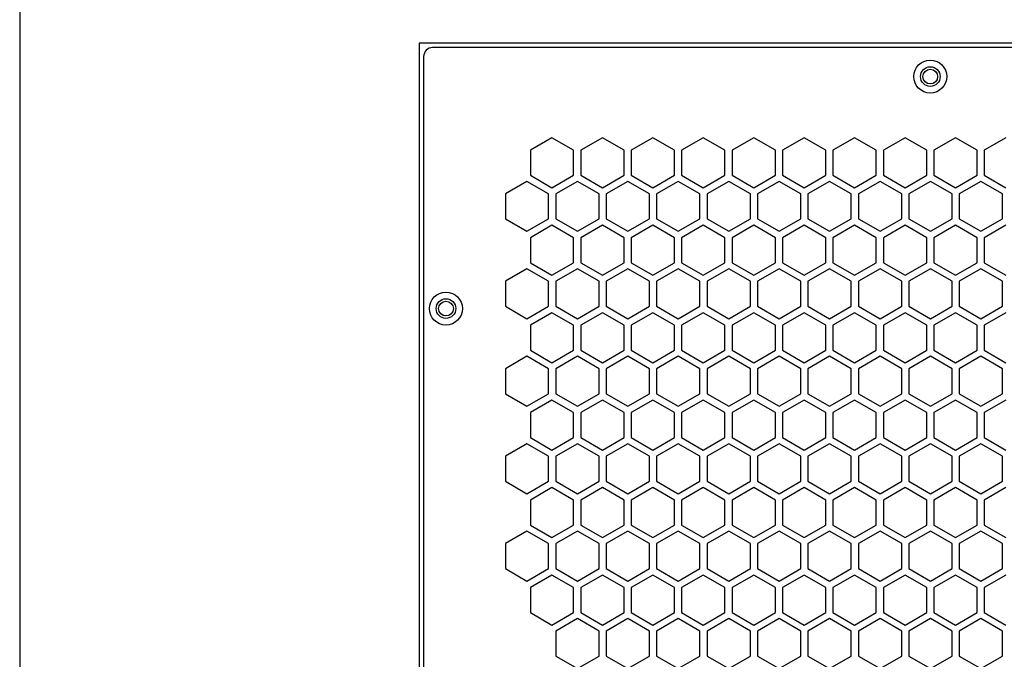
# Model space of a CAD drawing. Header units: millimetres. Extents: x 230 to 1215, y 162 to 1832.
# Tile 4 of 9: x 230 to 451, y 791 to 934. Entities that reach past the tile are written whole.
import ezdxf

# ---------------------------------------------------------------- set-up
doc = ezdxf.new("R2010")
doc.units = ezdxf.units.MM
doc.header["$LTSCALE"] = 129.637177
doc.layers.add('00_COMPONENTS_3', color=7, linetype='CONTINUOUS')

msp = doc.modelspace()

# ---------------------------------------------------------------- linework, layer by layer
at = {"layer": '00_COMPONENTS_3', "color": 7, "linetype": 'Continuous'}
for p, q in [((230.3, 1816.45), (230.3, 559.45)), ((319.8, 928.95), (319.8, 649.95)), ((548.8, 928.95), (319.8, 928.95)), ((545.8, 927.95), (322.8, 927.95)), ((320.8, 925.95), (320.8, 652.95)), ((349.55, 907.73), (344.7, 904.93)), ((354.4, 904.93), (349.55, 907.73)), ((360.85, 907.73), (356, 904.93)), ((365.7, 904.93), (360.85, 907.73)), ((372.15, 907.73), (367.3, 904.93)), ((377, 904.93), (372.15, 907.73)), ((383.45, 907.73), (378.6, 904.93)), ((388.3, 904.93), (383.45, 907.73)), ((394.75, 907.73), (389.9, 904.93)), ((399.6, 904.93), (394.75, 907.73)), ((406.05, 907.73), (401.2, 904.93)), ((410.9, 904.93), (406.05, 907.73)), ((417.35, 907.73), (412.5, 904.93)), ((422.2, 904.93), (417.35, 907.73)), ((428.65, 907.73), (423.8, 904.93)), ((433.5, 904.93), (428.65, 907.73)), ((439.95, 907.73), (435.1, 904.93)), ((444.8, 904.93), (439.95, 907.73)), ((451.25, 907.73), (446.4, 904.93)), ((344.7, 904.93), (344.7, 899.33)), ((354.4, 899.33), (354.4, 904.93)), ((356, 904.93), (356, 899.33)), ((365.7, 899.33), (365.7, 904.93)), ((367.3, 904.93), (367.3, 899.33)), ((377, 899.33), (377, 904.93)), ((378.6, 904.93), (378.6, 899.33)), ((388.3, 899.33), (388.3, 904.93)), ((389.9, 904.93), (389.9, 899.33)), ((399.6, 899.33), (399.6, 904.93)), ((401.2, 904.93), (401.2, 899.33)), ((410.9, 899.33), (410.9, 904.93)), ((412.5, 904.93), (412.5, 899.33)), ((422.2, 899.33), (422.2, 904.93)), ((423.8, 904.93), (423.8, 899.33)), ((433.5, 899.33), (433.5, 904.93)), ((435.1, 904.93), (435.1, 899.33)), ((444.8, 899.33), (444.8, 904.93)), ((446.4, 904.93), (446.4, 899.33)), ((343.95, 897.97), (339.1, 895.17)), ((348.8, 895.17), (343.95, 897.97)), ((344.7, 899.33), (349.55, 896.53)), ((349.55, 896.53), (354.4, 899.33)), ((355.25, 897.97), (350.4, 895.17)), ((360.1, 895.17), (355.25, 897.97)), ((356, 899.33), (360.85, 896.53)), ((360.85, 896.53), (365.7, 899.33)), ((366.55, 897.97), (361.7, 895.17)), ((371.4, 895.17), (366.55, 897.97)), ((367.3, 899.33), (372.15, 896.53)), ((372.15, 896.53), (377, 899.33)), ((377.85, 897.97), (373, 895.17)), ((382.7, 895.17), (377.85, 897.97)), ((378.6, 899.33), (383.45, 896.53)), ((383.45, 896.53), (388.3, 899.33)), ((389.15, 897.97), (384.3, 895.17)), ((394, 895.17), (389.15, 897.97)), ((389.9, 899.33), (394.75, 896.53)), ((394.75, 896.53), (399.6, 899.33)), ((400.45, 897.97), (395.6, 895.17)), ((405.3, 895.17), (400.45, 897.97)), ((401.2, 899.33), (406.05, 896.53)), ((406.05, 896.53), (410.9, 899.33)), ((411.75, 897.97), (406.9, 895.17)), ((416.6, 895.17), (411.75, 897.97)), ((412.5, 899.33), (417.35, 896.53)), ((417.35, 896.53), (422.2, 899.33)), ((423.05, 897.97), (418.2, 895.17)), ((427.9, 895.17), (423.05, 897.97)), ((423.8, 899.33), (428.65, 896.53)), ((428.65, 896.53), (433.5, 899.33)), ((434.35, 897.97), (429.5, 895.17)), ((439.2, 895.17), (434.35, 897.97)), ((435.1, 899.33), (439.95, 896.53)), ((439.95, 896.53), (444.8, 899.33)), ((445.65, 897.97), (440.8, 895.17)), ((450.5, 895.17), (445.65, 897.97)), ((446.4, 899.33), (451.25, 896.53)), ((339.1, 895.17), (339.1, 889.57)), ((348.8, 889.57), (348.8, 895.17)), ((350.4, 895.17), (350.4, 889.57)), ((360.1, 889.57), (360.1, 895.17)), ((361.7, 895.17), (361.7, 889.57)), ((371.4, 889.57), (371.4, 895.17)), ((373, 895.17), (373, 889.57)), ((382.7, 889.57), (382.7, 895.17)), ((384.3, 895.17), (384.3, 889.57)), ((394, 889.57), (394, 895.17)), ((395.6, 895.17), (395.6, 889.57)), ((405.3, 889.57), (405.3, 895.17)), ((406.9, 895.17), (406.9, 889.57)), ((416.6, 889.57), (416.6, 895.17)), ((418.2, 895.17), (418.2, 889.57)), ((427.9, 889.57), (427.9, 895.17)), ((429.5, 895.17), (429.5, 889.57)), ((439.2, 889.57), (439.2, 895.17)), ((440.8, 895.17), (440.8, 889.57)), ((450.5, 889.57), (450.5, 895.17)), ((339.1, 889.57), (343.95, 886.77)), ((343.95, 886.77), (348.8, 889.57)), ((350.4, 889.57), (355.25, 886.77)), ((355.25, 886.77), (360.1, 889.57)), ((361.7, 889.57), (366.55, 886.77)), ((366.55, 886.77), (371.4, 889.57)), ((373, 889.57), (377.85, 886.77)), ((377.85, 886.77), (382.7, 889.57)), ((384.3, 889.57), (389.15, 886.77)), ((389.15, 886.77), (394, 889.57)), ((395.6, 889.57), (400.45, 886.77)), ((400.45, 886.77), (405.3, 889.57)), ((406.9, 889.57), (411.75, 886.77)), ((411.75, 886.77), (416.6, 889.57)), ((418.2, 889.57), (423.05, 886.77)), ((423.05, 886.77), (427.9, 889.57)), ((429.5, 889.57), (434.35, 886.77)), ((434.35, 886.77), (439.2, 889.57)), ((440.8, 889.57), (445.65, 886.77)), ((445.65, 886.77), (450.5, 889.57)), ((349.55, 888.13), (344.7, 885.33)), ((354.4, 885.33), (349.55, 888.13)), ((360.85, 888.13), (356, 885.33)), ((365.7, 885.33), (360.85, 888.13)), ((372.15, 888.13), (367.3, 885.33)), ((377, 885.33), (372.15, 888.13)), ((383.45, 888.13), (378.6, 885.33)), ((388.3, 885.33), (383.45, 888.13)), ((394.75, 888.13), (389.9, 885.33)), ((399.6, 885.33), (394.75, 888.13)), ((406.05, 888.13), (401.2, 885.33)), ((410.9, 885.33), (406.05, 888.13)), ((417.35, 888.13), (412.5, 885.33)), ((422.2, 885.33), (417.35, 888.13)), ((428.65, 888.13), (423.8, 885.33)), ((433.5, 885.33), (428.65, 888.13)), ((439.95, 888.13), (435.1, 885.33)), ((444.8, 885.33), (439.95, 888.13)), ((451.25, 888.13), (446.4, 885.33)), ((344.7, 885.33), (344.7, 879.73)), ((354.4, 879.73), (354.4, 885.33)), ((356, 885.33), (356, 879.73)), ((365.7, 879.73), (365.7, 885.33)), ((367.3, 885.33), (367.3, 879.73)), ((377, 879.73), (377, 885.33)), ((378.6, 885.33), (378.6, 879.73)), ((388.3, 879.73), (388.3, 885.33)), ((389.9, 885.33), (389.9, 879.73)), ((399.6, 879.73), (399.6, 885.33)), ((401.2, 885.33), (401.2, 879.73)), ((410.9, 879.73), (410.9, 885.33)), ((412.5, 885.33), (412.5, 879.73)), ((422.2, 879.73), (422.2, 885.33)), ((423.8, 885.33), (423.8, 879.73)), ((433.5, 879.73), (433.5, 885.33)), ((435.1, 885.33), (435.1, 879.73)), ((444.8, 879.73), (444.8, 885.33)), ((446.4, 885.33), (446.4, 879.73)), ((343.95, 878.37), (339.1, 875.57)), ((348.8, 875.57), (343.95, 878.37)), ((344.7, 879.73), (349.55, 876.93)), ((349.55, 876.93), (354.4, 879.73)), ((355.25, 878.37), (350.4, 875.57)), ((360.1, 875.57), (355.25, 878.37)), ((356, 879.73), (360.85, 876.93)), ((360.85, 876.93), (365.7, 879.73)), ((366.55, 878.37), (361.7, 875.57)), ((371.4, 875.57), (366.55, 878.37)), ((367.3, 879.73), (372.15, 876.93)), ((372.15, 876.93), (377, 879.73)), ((377.85, 878.37), (373, 875.57)), ((382.7, 875.57), (377.85, 878.37)), ((378.6, 879.73), (383.45, 876.93)), ((383.45, 876.93), (388.3, 879.73)), ((389.15, 878.37), (384.3, 875.57)), ((394, 875.57), (389.15, 878.37)), ((389.9, 879.73), (394.75, 876.93)), ((394.75, 876.93), (399.6, 879.73)), ((400.45, 878.37), (395.6, 875.57)), ((405.3, 875.57), (400.45, 878.37)), ((401.2, 879.73), (406.05, 876.93)), ((406.05, 876.93), (410.9, 879.73)), ((411.75, 878.37), (406.9, 875.57)), ((416.6, 875.57), (411.75, 878.37)), ((412.5, 879.73), (417.35, 876.93)), ((417.35, 876.93), (422.2, 879.73)), ((423.05, 878.37), (418.2, 875.57)), ((427.9, 875.57), (423.05, 878.37)), ((423.8, 879.73), (428.65, 876.93)), ((428.65, 876.93), (433.5, 879.73)), ((434.35, 878.37), (429.5, 875.57)), ((439.2, 875.57), (434.35, 878.37)), ((435.1, 879.73), (439.95, 876.93)), ((439.95, 876.93), (444.8, 879.73)), ((445.65, 878.37), (440.8, 875.57)), ((450.5, 875.57), (445.65, 878.37)), ((446.4, 879.73), (451.25, 876.93)), ((339.1, 875.57), (339.1, 869.97)), ((348.8, 869.97), (348.8, 875.57)), ((350.4, 875.57), (350.4, 869.97)), ((360.1, 869.97), (360.1, 875.57)), ((361.7, 875.57), (361.7, 869.97)), ((371.4, 869.97), (371.4, 875.57)), ((373, 875.57), (373, 869.97)), ((382.7, 869.97), (382.7, 875.57)), ((384.3, 875.57), (384.3, 869.97)), ((394, 869.97), (394, 875.57)), ((395.6, 875.57), (395.6, 869.97)), ((405.3, 869.97), (405.3, 875.57)), ((406.9, 875.57), (406.9, 869.97)), ((416.6, 869.97), (416.6, 875.57)), ((418.2, 875.57), (418.2, 869.97)), ((427.9, 869.97), (427.9, 875.57)), ((429.5, 875.57), (429.5, 869.97)), ((439.2, 869.97), (439.2, 875.57)), ((440.8, 875.57), (440.8, 869.97)), ((450.5, 869.97), (450.5, 875.57)), ((339.1, 869.97), (343.95, 867.17)), ((343.95, 867.17), (348.8, 869.97)), ((350.4, 869.97), (355.25, 867.17)), ((355.25, 867.17), (360.1, 869.97)), ((361.7, 869.97), (366.55, 867.17)), ((366.55, 867.17), (371.4, 869.97)), ((373, 869.97), (377.85, 867.17)), ((377.85, 867.17), (382.7, 869.97)), ((384.3, 869.97), (389.15, 867.17)), ((389.15, 867.17), (394, 869.97)), ((395.6, 869.97), (400.45, 867.17)), ((400.45, 867.17), (405.3, 869.97)), ((406.9, 869.97), (411.75, 867.17)), ((411.75, 867.17), (416.6, 869.97)), ((418.2, 869.97), (423.05, 867.17)), ((423.05, 867.17), (427.9, 869.97)), ((429.5, 869.97), (434.35, 867.17)), ((434.35, 867.17), (439.2, 869.97)), ((440.8, 869.97), (445.65, 867.17)), ((445.65, 867.17), (450.5, 869.97)), ((349.55, 868.53), (344.7, 865.73)), ((354.4, 865.73), (349.55, 868.53)), ((360.85, 868.53), (356, 865.73)), ((365.7, 865.73), (360.85, 868.53)), ((372.15, 868.53), (367.3, 865.73)), ((377, 865.73), (372.15, 868.53)), ((383.45, 868.53), (378.6, 865.73)), ((388.3, 865.73), (383.45, 868.53)), ((394.75, 868.53), (389.9, 865.73)), ((399.6, 865.73), (394.75, 868.53)), ((406.05, 868.53), (401.2, 865.73)), ((410.9, 865.73), (406.05, 868.53)), ((417.35, 868.53), (412.5, 865.73)), ((422.2, 865.73), (417.35, 868.53)), ((428.65, 868.53), (423.8, 865.73)), ((433.5, 865.73), (428.65, 868.53)), ((439.95, 868.53), (435.1, 865.73)), ((444.8, 865.73), (439.95, 868.53)), ((451.25, 868.53), (446.4, 865.73)), ((344.7, 865.73), (344.7, 860.13)), ((354.4, 860.13), (354.4, 865.73)), ((356, 865.73), (356, 860.13)), ((365.7, 860.13), (365.7, 865.73)), ((367.3, 865.73), (367.3, 860.13)), ((377, 860.13), (377, 865.73)), ((378.6, 865.73), (378.6, 860.13)), ((388.3, 860.13), (388.3, 865.73)), ((389.9, 865.73), (389.9, 860.13)), ((399.6, 860.13), (399.6, 865.73)), ((401.2, 865.73), (401.2, 860.13)), ((410.9, 860.13), (410.9, 865.73)), ((412.5, 865.73), (412.5, 860.13)), ((422.2, 860.13), (422.2, 865.73)), ((423.8, 865.73), (423.8, 860.13)), ((433.5, 860.13), (433.5, 865.73)), ((435.1, 865.73), (435.1, 860.13)), ((444.8, 860.13), (444.8, 865.73)), ((446.4, 865.73), (446.4, 860.13)), ((343.95, 858.77), (339.1, 855.97)), ((348.8, 855.97), (343.95, 858.77)), ((344.7, 860.13), (349.55, 857.33)), ((349.55, 857.33), (354.4, 860.13)), ((355.25, 858.77), (350.4, 855.97)), ((360.1, 855.97), (355.25, 858.77)), ((356, 860.13), (360.85, 857.33)), ((360.85, 857.33), (365.7, 860.13)), ((366.55, 858.77), (361.7, 855.97)), ((371.4, 855.97), (366.55, 858.77)), ((367.3, 860.13), (372.15, 857.33)), ((372.15, 857.33), (377, 860.13)), ((377.85, 858.77), (373, 855.97)), ((382.7, 855.97), (377.85, 858.77)), ((378.6, 860.13), (383.45, 857.33)), ((383.45, 857.33), (388.3, 860.13)), ((389.15, 858.77), (384.3, 855.97)), ((394, 855.97), (389.15, 858.77)), ((389.9, 860.13), (394.75, 857.33)), ((394.75, 857.33), (399.6, 860.13)), ((400.45, 858.77), (395.6, 855.97)), ((405.3, 855.97), (400.45, 858.77)), ((401.2, 860.13), (406.05, 857.33)), ((406.05, 857.33), (410.9, 860.13)), ((411.75, 858.77), (406.9, 855.97)), ((416.6, 855.97), (411.75, 858.77)), ((412.5, 860.13), (417.35, 857.33)), ((417.35, 857.33), (422.2, 860.13)), ((423.05, 858.77), (418.2, 855.97)), ((427.9, 855.97), (423.05, 858.77)), ((423.8, 860.13), (428.65, 857.33)), ((428.65, 857.33), (433.5, 860.13)), ((434.35, 858.77), (429.5, 855.97)), ((439.2, 855.97), (434.35, 858.77)), ((435.1, 860.13), (439.95, 857.33)), ((439.95, 857.33), (444.8, 860.13)), ((445.65, 858.77), (440.8, 855.97)), ((450.5, 855.97), (445.65, 858.77)), ((446.4, 860.13), (451.25, 857.33)), ((339.1, 855.97), (339.1, 850.37)), ((348.8, 850.37), (348.8, 855.97)), ((350.4, 855.97), (350.4, 850.37)), ((360.1, 850.37), (360.1, 855.97)), ((361.7, 855.97), (361.7, 850.37)), ((371.4, 850.37), (371.4, 855.97)), ((373, 855.97), (373, 850.37)), ((382.7, 850.37), (382.7, 855.97)), ((384.3, 855.97), (384.3, 850.37)), ((394, 850.37), (394, 855.97)), ((395.6, 855.97), (395.6, 850.37)), ((405.3, 850.37), (405.3, 855.97)), ((406.9, 855.97), (406.9, 850.37)), ((416.6, 850.37), (416.6, 855.97)), ((418.2, 855.97), (418.2, 850.37)), ((427.9, 850.37), (427.9, 855.97)), ((429.5, 855.97), (429.5, 850.37)), ((439.2, 850.37), (439.2, 855.97)), ((440.8, 855.97), (440.8, 850.37)), ((450.5, 850.37), (450.5, 855.97)), ((339.1, 850.37), (343.95, 847.57)), ((343.95, 847.57), (348.8, 850.37)), ((350.4, 850.37), (355.25, 847.57)), ((355.25, 847.57), (360.1, 850.37)), ((361.7, 850.37), (366.55, 847.57)), ((366.55, 847.57), (371.4, 850.37)), ((373, 850.37), (377.85, 847.57)), ((377.85, 847.57), (382.7, 850.37)), ((384.3, 850.37), (389.15, 847.57)), ((389.15, 847.57), (394, 850.37)), ((395.6, 850.37), (400.45, 847.57)), ((400.45, 847.57), (405.3, 850.37)), ((406.9, 850.37), (411.75, 847.57)), ((411.75, 847.57), (416.6, 850.37)), ((418.2, 850.37), (423.05, 847.57)), ((423.05, 847.57), (427.9, 850.37)), ((429.5, 850.37), (434.35, 847.57)), ((434.35, 847.57), (439.2, 850.37)), ((440.8, 850.37), (445.65, 847.57)), ((445.65, 847.57), (450.5, 850.37)), ((349.55, 848.93), (344.7, 846.13)), ((354.4, 846.13), (349.55, 848.93)), ((360.85, 848.93), (356, 846.13)), ((365.7, 846.13), (360.85, 848.93)), ((372.15, 848.93), (367.3, 846.13)), ((377, 846.13), (372.15, 848.93)), ((383.45, 848.93), (378.6, 846.13)), ((388.3, 846.13), (383.45, 848.93)), ((394.75, 848.93), (389.9, 846.13)), ((399.6, 846.13), (394.75, 848.93)), ((406.05, 848.93), (401.2, 846.13)), ((410.9, 846.13), (406.05, 848.93)), ((417.35, 848.93), (412.5, 846.13)), ((422.2, 846.13), (417.35, 848.93)), ((428.65, 848.93), (423.8, 846.13)), ((433.5, 846.13), (428.65, 848.93)), ((439.95, 848.93), (435.1, 846.13)), ((444.8, 846.13), (439.95, 848.93)), ((451.25, 848.93), (446.4, 846.13)), ((344.7, 846.13), (344.7, 840.53)), ((354.4, 840.53), (354.4, 846.13)), ((356, 846.13), (356, 840.53)), ((365.7, 840.53), (365.7, 846.13)), ((367.3, 846.13), (367.3, 840.53)), ((377, 840.53), (377, 846.13)), ((378.6, 846.13), (378.6, 840.53)), ((388.3, 840.53), (388.3, 846.13)), ((389.9, 846.13), (389.9, 840.53)), ((399.6, 840.53), (399.6, 846.13)), ((401.2, 846.13), (401.2, 840.53)), ((410.9, 840.53), (410.9, 846.13)), ((412.5, 846.13), (412.5, 840.53)), ((422.2, 840.53), (422.2, 846.13)), ((423.8, 846.13), (423.8, 840.53)), ((433.5, 840.53), (433.5, 846.13)), ((435.1, 846.13), (435.1, 840.53)), ((444.8, 840.53), (444.8, 846.13)), ((446.4, 846.13), (446.4, 840.53)), ((344.7, 840.53), (349.55, 837.73)), ((349.55, 837.73), (354.4, 840.53)), ((356, 840.53), (360.85, 837.73)), ((360.85, 837.73), (365.7, 840.53)), ((367.3, 840.53), (372.15, 837.73)), ((372.15, 837.73), (377, 840.53)), ((378.6, 840.53), (383.45, 837.73)), ((383.45, 837.73), (388.3, 840.53)), ((389.9, 840.53), (394.75, 837.73)), ((394.75, 837.73), (399.6, 840.53)), ((401.2, 840.53), (406.05, 837.73)), ((406.05, 837.73), (410.9, 840.53)), ((412.5, 840.53), (417.35, 837.73)), ((417.35, 837.73), (422.2, 840.53)), ((423.8, 840.53), (428.65, 837.73)), ((428.65, 837.73), (433.5, 840.53)), ((435.1, 840.53), (439.95, 837.73)), ((439.95, 837.73), (444.8, 840.53)), ((446.4, 840.53), (451.25, 837.73)), ((343.95, 839.17), (339.1, 836.37)), ((348.8, 836.37), (343.95, 839.17)), ((355.25, 839.17), (350.4, 836.37)), ((360.1, 836.37), (355.25, 839.17)), ((366.55, 839.17), (361.7, 836.37)), ((371.4, 836.37), (366.55, 839.17)), ((377.85, 839.17), (373, 836.37)), ((382.7, 836.37), (377.85, 839.17)), ((389.15, 839.17), (384.3, 836.37)), ((394, 836.37), (389.15, 839.17)), ((400.45, 839.17), (395.6, 836.37)), ((405.3, 836.37), (400.45, 839.17)), ((411.75, 839.17), (406.9, 836.37)), ((416.6, 836.37), (411.75, 839.17)), ((423.05, 839.17), (418.2, 836.37)), ((427.9, 836.37), (423.05, 839.17)), ((434.35, 839.17), (429.5, 836.37)), ((439.2, 836.37), (434.35, 839.17)), ((445.65, 839.17), (440.8, 836.37)), ((450.5, 836.37), (445.65, 839.17)), ((339.1, 836.37), (339.1, 830.77)), ((348.8, 830.77), (348.8, 836.37)), ((350.4, 836.37), (350.4, 830.77)), ((360.1, 830.77), (360.1, 836.37)), ((361.7, 836.37), (361.7, 830.77)), ((371.4, 830.77), (371.4, 836.37)), ((373, 836.37), (373, 830.77)), ((382.7, 830.77), (382.7, 836.37)), ((384.3, 836.37), (384.3, 830.77)), ((394, 830.77), (394, 836.37)), ((395.6, 836.37), (395.6, 830.77)), ((405.3, 830.77), (405.3, 836.37)), ((406.9, 836.37), (406.9, 830.77)), ((416.6, 830.77), (416.6, 836.37)), ((418.2, 836.37), (418.2, 830.77)), ((427.9, 830.77), (427.9, 836.37)), ((429.5, 836.37), (429.5, 830.77)), ((439.2, 830.77), (439.2, 836.37)), ((440.8, 836.37), (440.8, 830.77)), ((450.5, 830.77), (450.5, 836.37)), ((339.1, 830.77), (343.95, 827.97)), ((343.95, 827.97), (348.8, 830.77)), ((350.4, 830.77), (355.25, 827.97)), ((355.25, 827.97), (360.1, 830.77)), ((361.7, 830.77), (366.55, 827.97)), ((366.55, 827.97), (371.4, 830.77)), ((373, 830.77), (377.85, 827.97)), ((377.85, 827.97), (382.7, 830.77)), ((384.3, 830.77), (389.15, 827.97)), ((389.15, 827.97), (394, 830.77)), ((395.6, 830.77), (400.45, 827.97)), ((400.45, 827.97), (405.3, 830.77)), ((406.9, 830.77), (411.75, 827.97)), ((411.75, 827.97), (416.6, 830.77)), ((418.2, 830.77), (423.05, 827.97)), ((423.05, 827.97), (427.9, 830.77)), ((429.5, 830.77), (434.35, 827.97)), ((434.35, 827.97), (439.2, 830.77)), ((440.8, 830.77), (445.65, 827.97)), ((445.65, 827.97), (450.5, 830.77)), ((349.55, 829.33), (344.7, 826.53)), ((354.4, 826.53), (349.55, 829.33)), ((360.85, 829.33), (356, 826.53)), ((365.7, 826.53), (360.85, 829.33)), ((372.15, 829.33), (367.3, 826.53)), ((377, 826.53), (372.15, 829.33)), ((383.45, 829.33), (378.6, 826.53)), ((388.3, 826.53), (383.45, 829.33)), ((394.75, 829.33), (389.9, 826.53)), ((399.6, 826.53), (394.75, 829.33)), ((406.05, 829.33), (401.2, 826.53)), ((410.9, 826.53), (406.05, 829.33)), ((417.35, 829.33), (412.5, 826.53)), ((422.2, 826.53), (417.35, 829.33)), ((428.65, 829.33), (423.8, 826.53)), ((433.5, 826.53), (428.65, 829.33)), ((439.95, 829.33), (435.1, 826.53)), ((444.8, 826.53), (439.95, 829.33)), ((451.25, 829.33), (446.4, 826.53)), ((344.7, 826.53), (344.7, 820.93)), ((354.4, 820.93), (354.4, 826.53)), ((356, 826.53), (356, 820.93)), ((365.7, 820.93), (365.7, 826.53)), ((367.3, 826.53), (367.3, 820.93)), ((377, 820.93), (377, 826.53)), ((378.6, 826.53), (378.6, 820.93)), ((388.3, 820.93), (388.3, 826.53)), ((389.9, 826.53), (389.9, 820.93)), ((399.6, 820.93), (399.6, 826.53)), ((401.2, 826.53), (401.2, 820.93)), ((410.9, 820.93), (410.9, 826.53)), ((412.5, 826.53), (412.5, 820.93)), ((422.2, 820.93), (422.2, 826.53)), ((423.8, 826.53), (423.8, 820.93)), ((433.5, 820.93), (433.5, 826.53)), ((435.1, 826.53), (435.1, 820.93)), ((444.8, 820.93), (444.8, 826.53)), ((446.4, 826.53), (446.4, 820.93)), ((344.7, 820.93), (349.55, 818.13)), ((349.55, 818.13), (354.4, 820.93)), ((356, 820.93), (360.85, 818.13)), ((360.85, 818.13), (365.7, 820.93)), ((367.3, 820.93), (372.15, 818.13)), ((372.15, 818.13), (377, 820.93)), ((378.6, 820.93), (383.45, 818.13)), ((383.45, 818.13), (388.3, 820.93)), ((389.9, 820.93), (394.75, 818.13)), ((394.75, 818.13), (399.6, 820.93)), ((401.2, 820.93), (406.05, 818.13)), ((406.05, 818.13), (410.9, 820.93)), ((412.5, 820.93), (417.35, 818.13)), ((417.35, 818.13), (422.2, 820.93)), ((423.8, 820.93), (428.65, 818.13)), ((428.65, 818.13), (433.5, 820.93)), ((435.1, 820.93), (439.95, 818.13)), ((439.95, 818.13), (444.8, 820.93)), ((446.4, 820.93), (451.25, 818.13)), ((343.95, 819.57), (339.1, 816.77)), ((348.8, 816.77), (343.95, 819.57)), ((355.25, 819.57), (350.4, 816.77)), ((360.1, 816.77), (355.25, 819.57)), ((366.55, 819.57), (361.7, 816.77)), ((371.4, 816.77), (366.55, 819.57)), ((377.85, 819.57), (373, 816.77)), ((382.7, 816.77), (377.85, 819.57)), ((389.15, 819.57), (384.3, 816.77)), ((394, 816.77), (389.15, 819.57)), ((400.45, 819.57), (395.6, 816.77)), ((405.3, 816.77), (400.45, 819.57)), ((411.75, 819.57), (406.9, 816.77)), ((416.6, 816.77), (411.75, 819.57)), ((423.05, 819.57), (418.2, 816.77)), ((427.9, 816.77), (423.05, 819.57)), ((434.35, 819.57), (429.5, 816.77)), ((439.2, 816.77), (434.35, 819.57)), ((445.65, 819.57), (440.8, 816.77)), ((450.5, 816.77), (445.65, 819.57)), ((339.1, 816.77), (339.1, 811.17)), ((348.8, 811.17), (348.8, 816.77)), ((350.4, 816.77), (350.4, 811.17)), ((360.1, 811.17), (360.1, 816.77)), ((361.7, 816.77), (361.7, 811.17)), ((371.4, 811.17), (371.4, 816.77)), ((373, 816.77), (373, 811.17)), ((382.7, 811.17), (382.7, 816.77)), ((384.3, 816.77), (384.3, 811.17)), ((394, 811.17), (394, 816.77)), ((395.6, 816.77), (395.6, 811.17)), ((405.3, 811.17), (405.3, 816.77)), ((406.9, 816.77), (406.9, 811.17)), ((416.6, 811.17), (416.6, 816.77)), ((418.2, 816.77), (418.2, 811.17)), ((427.9, 811.17), (427.9, 816.77)), ((429.5, 816.77), (429.5, 811.17)), ((439.2, 811.17), (439.2, 816.77)), ((440.8, 816.77), (440.8, 811.17)), ((450.5, 811.17), (450.5, 816.77)), ((339.1, 811.17), (343.95, 808.37)), ((343.95, 808.37), (348.8, 811.17)), ((349.55, 809.73), (344.7, 806.93)), ((354.4, 806.93), (349.55, 809.73)), ((350.4, 811.17), (355.25, 808.37)), ((355.25, 808.37), (360.1, 811.17)), ((360.85, 809.73), (356, 806.93)), ((365.7, 806.93), (360.85, 809.73)), ((361.7, 811.17), (366.55, 808.37)), ((366.55, 808.37), (371.4, 811.17)), ((372.15, 809.73), (367.3, 806.93)), ((377, 806.93), (372.15, 809.73)), ((373, 811.17), (377.85, 808.37)), ((377.85, 808.37), (382.7, 811.17)), ((383.45, 809.73), (378.6, 806.93)), ((388.3, 806.93), (383.45, 809.73)), ((384.3, 811.17), (389.15, 808.37)), ((389.15, 808.37), (394, 811.17)), ((394.75, 809.73), (389.9, 806.93)), ((399.6, 806.93), (394.75, 809.73)), ((395.6, 811.17), (400.45, 808.37)), ((400.45, 808.37), (405.3, 811.17)), ((406.05, 809.73), (401.2, 806.93)), ((410.9, 806.93), (406.05, 809.73)), ((406.9, 811.17), (411.75, 808.37)), ((411.75, 808.37), (416.6, 811.17)), ((417.35, 809.73), (412.5, 806.93)), ((422.2, 806.93), (417.35, 809.73)), ((418.2, 811.17), (423.05, 808.37)), ((423.05, 808.37), (427.9, 811.17)), ((428.65, 809.73), (423.8, 806.93)), ((433.5, 806.93), (428.65, 809.73)), ((429.5, 811.17), (434.35, 808.37)), ((434.35, 808.37), (439.2, 811.17)), ((439.95, 809.73), (435.1, 806.93)), ((444.8, 806.93), (439.95, 809.73)), ((440.8, 811.17), (445.65, 808.37)), ((445.65, 808.37), (450.5, 811.17)), ((451.25, 809.73), (446.4, 806.93)), ((344.7, 806.93), (344.7, 801.33)), ((354.4, 801.33), (354.4, 806.93)), ((356, 806.93), (356, 801.33)), ((365.7, 801.33), (365.7, 806.93)), ((367.3, 806.93), (367.3, 801.33)), ((377, 801.33), (377, 806.93)), ((378.6, 806.93), (378.6, 801.33)), ((388.3, 801.33), (388.3, 806.93)), ((389.9, 806.93), (389.9, 801.33)), ((399.6, 801.33), (399.6, 806.93)), ((401.2, 806.93), (401.2, 801.33)), ((410.9, 801.33), (410.9, 806.93)), ((412.5, 806.93), (412.5, 801.33)), ((422.2, 801.33), (422.2, 806.93)), ((423.8, 806.93), (423.8, 801.33)), ((433.5, 801.33), (433.5, 806.93)), ((435.1, 806.93), (435.1, 801.33)), ((444.8, 801.33), (444.8, 806.93)), ((446.4, 806.93), (446.4, 801.33)), ((344.7, 801.33), (349.55, 798.53)), ((349.55, 798.53), (354.4, 801.33)), ((356, 801.33), (360.85, 798.53)), ((360.85, 798.53), (365.7, 801.33)), ((367.3, 801.33), (372.15, 798.53)), ((372.15, 798.53), (377, 801.33)), ((378.6, 801.33), (383.45, 798.53)), ((383.45, 798.53), (388.3, 801.33)), ((389.9, 801.33), (394.75, 798.53)), ((394.75, 798.53), (399.6, 801.33)), ((401.2, 801.33), (406.05, 798.53)), ((406.05, 798.53), (410.9, 801.33)), ((412.5, 801.33), (417.35, 798.53)), ((417.35, 798.53), (422.2, 801.33)), ((423.8, 801.33), (428.65, 798.53)), ((428.65, 798.53), (433.5, 801.33)), ((435.1, 801.33), (439.95, 798.53)), ((439.95, 798.53), (444.8, 801.33)), ((446.4, 801.33), (451.25, 798.53)), ((355.25, 799.97), (350.4, 797.17)), ((360.1, 797.17), (355.25, 799.97)), ((366.55, 799.97), (361.7, 797.17)), ((371.4, 797.17), (366.55, 799.97)), ((377.85, 799.97), (373, 797.17)), ((382.7, 797.17), (377.85, 799.97)), ((389.15, 799.97), (384.3, 797.17)), ((394, 797.17), (389.15, 799.97)), ((400.45, 799.97), (395.6, 797.17)), ((405.3, 797.17), (400.45, 799.97)), ((411.75, 799.97), (406.9, 797.17)), ((416.6, 797.17), (411.75, 799.97)), ((423.05, 799.97), (418.2, 797.17)), ((427.9, 797.17), (423.05, 799.97)), ((434.35, 799.97), (429.5, 797.17)), ((439.2, 797.17), (434.35, 799.97)), ((445.65, 799.97), (440.8, 797.17)), ((450.5, 797.17), (445.65, 799.97)), ((350.4, 797.17), (350.4, 791.57)), ((360.1, 791.57), (360.1, 797.17)), ((361.7, 797.17), (361.7, 791.57)), ((371.4, 791.57), (371.4, 797.17)), ((373, 797.17), (373, 791.57)), ((382.7, 791.57), (382.7, 797.17)), ((384.3, 797.17), (384.3, 791.57)), ((394, 791.57), (394, 797.17)), ((395.6, 797.17), (395.6, 791.57)), ((405.3, 791.57), (405.3, 797.17)), ((406.9, 797.17), (406.9, 791.57)), ((416.6, 791.57), (416.6, 797.17)), ((418.2, 797.17), (418.2, 791.57)), ((427.9, 791.57), (427.9, 797.17)), ((429.5, 797.17), (429.5, 791.57)), ((439.2, 791.57), (439.2, 797.17)), ((440.8, 797.17), (440.8, 791.57)), ((450.5, 791.57), (450.5, 797.17)), ((350.4, 791.57), (355.25, 788.77)), ((355.25, 788.77), (360.1, 791.57)), ((361.7, 791.57), (366.55, 788.77)), ((366.55, 788.77), (371.4, 791.57)), ((373, 791.57), (377.85, 788.77)), ((377.85, 788.77), (382.7, 791.57)), ((384.3, 791.57), (389.15, 788.77)), ((389.15, 788.77), (394, 791.57)), ((395.6, 791.57), (400.45, 788.77)), ((400.45, 788.77), (405.3, 791.57)), ((406.9, 791.57), (411.75, 788.77)), ((411.75, 788.77), (416.6, 791.57)), ((418.2, 791.57), (423.05, 788.77)), ((423.05, 788.77), (427.9, 791.57)), ((429.5, 791.57), (434.35, 788.77)), ((434.35, 788.77), (439.2, 791.57)), ((440.8, 791.57), (445.65, 788.77)), ((445.65, 788.77), (450.5, 791.57))]:
    msp.add_line(p, q, dxfattribs=at)
for centre, radius in [((434.3, 921.45), 3.7), ((434.3, 921.45), 2.2), ((434.3, 921.45), 1.65), ((325.8, 869.45), 3.7), ((325.8, 869.45), 2.2), ((325.8, 869.45), 1.65)]:
    msp.add_circle(centre, radius, dxfattribs=at)
msp.add_arc((322.8, 925.95), 2, 90, 180, dxfattribs=at)

doc.saveas('drawing.dxf')
